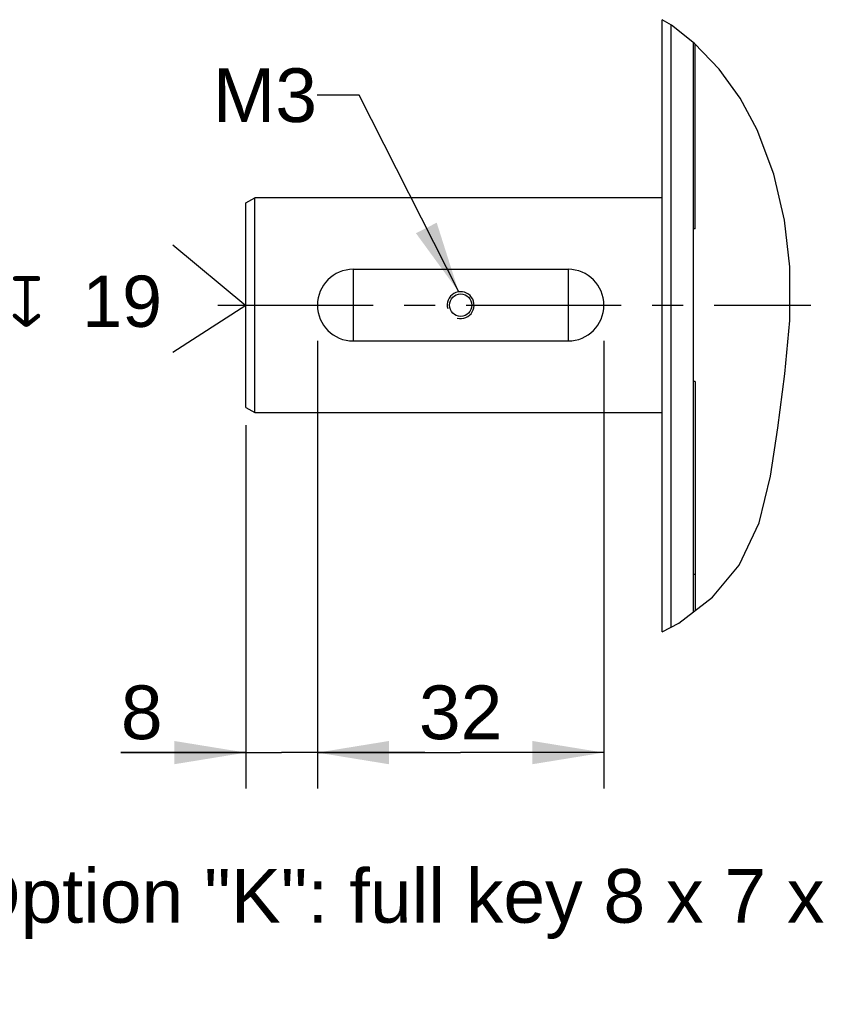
# Model space of a CAD drawing. Header units: millimetres. Extents: x 0 to 420, y 0 to 297.
# Tile 36 of 44: x 257 to 303, y 82 to 137. Entities that reach past the tile are written whole.
import ezdxf

# ---------------------------------------------------------------- set-up
doc = ezdxf.new("R2010")
doc.units = ezdxf.units.MM
doc.header["$LTSCALE"] = 23.1
doc.linetypes.add('CENTER', pattern=[0.6, 0.375, -0.075, 0.075, -0.075])
doc.layers.get('0').update_dxf_attribs({"linetype": 'CONTINUOUS'})
for name, color, linetype in [('AXIS', 7, 'CONTINUOUS'), ('COMPONENTS', 7, 'CONTINUOUS'), ('DETAIL', 7, 'CONTINUOUS'), ('DIMENSION', 7, 'CONTINUOUS')]:
    doc.layers.add(name, color=color, linetype=linetype)
doc.styles.get("Standard").update_dxf_attribs({"font": 'arial.ttf'})
doc.styles.add('TEXTSTYLE_4', font='gdt')
doc.dimstyles.new('DIMSTYLE_2', dxfattribs={"dimtxt": 3, "dimasz": 4, "dimexe": 0.18, "dimexo": 0.0625, "dimgap": 0.09, "dimtad": 1, "dimlfac": 2, "dimdsep": 46, "dimtxsty": 'STANDARD', "dimblk": '_FILLED', "dimblk1": '_FILLED', "dimblk2": '_FILLED', "dimcen": 0.09, "dimadec": 0, "dimazin": 0, "dimtp": 0.2, "dimtm": 0.2, "dimtfac": 1, "dimtofl": 0, "dimtmove": 0, "dimatfit": 3, "dimldrblk": '_FILLED', "dimfxl": 1, "dimtolj": 1, "dimarcsym": 0})
doc.dimstyles.new('DIMSTYLE_4', dxfattribs={"dimtxt": 3, "dimasz": 4, "dimexe": 0.18, "dimexo": 0.0625, "dimgap": 0.09, "dimtad": 1, "dimlfac": 2, "dimdsep": 46, "dimtxsty": 'STANDARD', "dimblk": '_FILLED', "dimblk1": '_FILLED', "dimblk2": '_FILLED', "dimcen": 0.09, "dimadec": 0, "dimazin": 0, "dimtp": 0.3, "dimtm": 0.3, "dimtfac": 1, "dimtofl": 0, "dimtmove": 0, "dimatfit": 3, "dimldrblk": '_FILLED', "dimfxl": 1, "dimtolj": 1, "dimarcsym": 0})
doc.dimstyles.get("Standard").update_dxf_attribs({"dimtxt": 3, "dimasz": 4, "dimexe": 0.18, "dimexo": 0.0625, "dimgap": 0.09, "dimtad": 1, "dimdec": 3, "dimdsep": 46, "dimtxsty": 'STANDARD', "dimblk": '_FILLED', "dimblk1": '_FILLED', "dimblk2": '_FILLED', "dimcen": 0.09, "dimadec": 0, "dimazin": 0, "dimtol": 1, "dimtp": 0.001, "dimtm": 0.001, "dimtfac": 1, "dimtdec": 3, "dimtofl": 0, "dimtmove": 0, "dimatfit": 3, "dimldrblk": '_FILLED', "dimfxl": 1, "dimtolj": 1, "dimarcsym": 0})

# ---------------------------------------------------------------- blocks, each defined once
blk = doc.blocks.new('_FILLED')
at = {"color": 0, "linetype": 'BYBLOCK'}
blk.add_solid([(0, 0), (-1, 0.1625), (-1, -0.1625)], dxfattribs=at)
blk = doc.blocks.new('*D5')
at = {"layer": 'DIMENSION', "color": 2, "linetype": 'CONTINUOUS'}
for p, q in [((273.745, 118.961), (273.745, 93.978)), ((269.745, 114.251), (269.745, 93.978)), ((269.745, 95.978), (262.765, 95.978)), ((262.765, 95.978), (271.745, 95.978)), ((279.745, 95.978), (271.745, 95.978)), ((273.745, 95.978), (279.745, 95.978))]:
    blk.add_line(p, q, dxfattribs=at)
at = {"layer": 'DIMENSION', "color": 2, "linetype": 'CONTINUOUS', "xscale": 4, "yscale": 4, "zscale": 4}
blk.add_blockref('_FILLED', (269.745, 95.978), dxfattribs=at)
at = {"layer": 'DIMENSION', "color": 2, "linetype": 'CONTINUOUS', "xscale": 4, "yscale": 4, "zscale": 4, "rotation": 180}
blk.add_blockref('_FILLED', (273.745, 95.978), dxfattribs=at)
at = {"layer": 'DIMENSION', "color": 2, "linetype": 'CONTINUOUS', "insert": (265.096, 99.728), "char_height": 3, "width": 2.33086, "attachment_point": 3, "line_spacing_factor": 0.9}
blk.add_mtext('8', dxfattribs=at)
blk = doc.blocks.new('*D7')
at = {"layer": 'DIMENSION', "color": 2, "linetype": 'CONTINUOUS'}
for p, q in [((273.745, 118.961), (273.745, 93.978)), ((289.745, 118.961), (289.745, 93.978)), ((273.745, 95.978), (281.745, 95.978)), ((289.745, 95.978), (281.745, 95.978))]:
    blk.add_line(p, q, dxfattribs=at)
at = {"layer": 'DIMENSION', "color": 2, "linetype": 'CONTINUOUS', "xscale": 4, "yscale": 4, "zscale": 4, "rotation": 180}
blk.add_blockref('_FILLED', (273.745, 95.978), dxfattribs=at)
at = {"layer": 'DIMENSION', "color": 2, "linetype": 'CONTINUOUS', "xscale": 4, "yscale": 4, "zscale": 4}
blk.add_blockref('_FILLED', (289.745, 95.978), dxfattribs=at)
at = {"layer": 'DIMENSION', "color": 2, "linetype": 'CONTINUOUS', "insert": (281.745, 99.728), "char_height": 3, "width": 4.66171, "attachment_point": 2, "line_spacing_factor": 0.9}
blk.add_mtext('32', dxfattribs=at)
blk = doc.blocks.new('CENTER_HOLE_ASM_BL5', base_point=(260.376, 121.326))
at = {"layer": 'DETAIL', "color": 2, "linetype": 'CONTINUOUS'}
for p, q in [((265.673, 124.326), (269.745, 120.948)), ((269.745, 120.948), (265.673, 118.326))]:
    blk.add_line(p, q, dxfattribs=at)
for s, p in [('M8', (251.006, 119.747)), ('19', (260.612, 119.747))]:
    blk.add_text(s, height=2.8646, dxfattribs=at).set_placement(p)
at = {"layer": 'DETAIL', "color": 2, "linetype": 'CONTINUOUS', "style": 'TEXTSTYLE_4'}
blk.add_text('x', height=2.865, dxfattribs=at).set_placement((256.554, 119.747))

msp = doc.modelspace()

# ---------------------------------------------------------------- linework, layer by layer
at = {"color": 7, "linetype": 'CONTINUOUS'}
for p, q in [((293.51868, 136.58542), (292.99536, 136.89891)), ((294.80447, 135.57801), (293.51868, 136.58542)), ((296.18716, 134.13738), (294.80447, 135.57801)), ((297.35029, 132.51326), (296.18716, 134.13738)), ((298.3001, 130.7507), (297.35029, 132.51326)), ((299.23993, 128.27958), (298.3001, 130.7507)), ((299.84232, 125.70678), (299.23993, 128.27958)), ((300.13114, 123.0936), (299.84232, 125.70678)), ((300.12241, 120.11077), (300.13114, 123.0936)), ((299.85885, 117.12472), (300.12241, 120.11077)), ((299.46531, 114.10483), (299.85885, 117.12472)), ((299.05667, 111.41348), (299.46531, 114.10483)), ((298.41252, 108.8138), (299.05667, 111.41348)), ((297.30135, 106.44773), (298.41252, 108.8138)), ((295.80726, 104.66389), (297.30135, 106.44773)), ((293.92556, 103.20847), (295.80726, 104.66389)), ((292.99536, 102.73019), (293.92556, 103.20847))]:
    msp.add_line(p, q, dxfattribs=at)
at = {"layer": 'AXIS', "color": 2, "linetype": 'CENTER'}
msp.add_line((268.18661, 120.96103), (301.30097, 120.96103), dxfattribs=at)
at = {"layer": 'COMPONENTS', "color": 7, "linetype": 'CONTINUOUS'}
for p, q in [((292.99536, 102.73019), (292.99536, 136.89891)), ((293.49535, 102.98727), (293.49536, 136.59939)), ((294.74536, 103.84255), (294.74536, 135.62432)), ((294.84536, 125.22571), (294.84536, 135.5354)), ((269.74536, 115.2497), (269.74536, 126.67235)), ((269.74544, 126.67221), (270.24545, 126.96087)), ((270.24552, 126.94579), (270.24536, 126.96103)), ((292.99536, 126.96103), (270.24536, 126.96103)), ((270.24565, 126.82173), (270.24552, 126.94579)), ((270.24539, 115.52968), (270.24537, 125.39476)), ((294.84536, 125.22571), (294.74536, 125.22571)), ((275.74536, 122.96103), (275.74536, 118.96103)), ((275.74536, 122.96103), (287.74536, 122.96103)), ((287.74536, 122.96103), (287.74536, 118.96103)), ((275.74536, 118.96103), (287.74536, 118.96103)), ((294.84536, 116.69635), (294.74536, 116.69635)), ((294.84536, 116.69635), (294.84536, 103.9199)), ((269.74544, 115.24985), (270.24545, 114.96118)), ((270.24536, 114.96103), (292.99536, 114.96103)), ((294.84536, 105.92729), (294.74536, 105.92729))]:
    msp.add_line(p, q, dxfattribs=at)
for points in [[(270.24537, 125.39476), (270.24546, 126.56923), (270.24565, 126.82173)], [(270.24536, 114.96103), (270.24557, 114.97636), (270.24539, 115.52968)]]:
    msp.add_lwpolyline(points, dxfattribs=at)
msp.add_circle((281.74536, 120.96103), 0.625, dxfattribs=at)
for centre, start, end in [((275.74536, 120.96103), 90, 270), ((287.74536, 120.96103), 270, 90)]:
    msp.add_arc(centre, 2, start, end, dxfattribs=at)
at = {"layer": 'COMPONENTS', "color": 2, "linetype": 'CONTINUOUS'}
msp.add_arc((281.74536, 120.96103), 0.75, 255, 195, dxfattribs=at)

# ---------------------------------------------------------------- block references
at = {"layer": 'DETAIL', "color": 2, "linetype": 'CONTINUOUS'}
msp.add_blockref('CENTER_HOLE_ASM_BL5', (260.37562, 121.32553), dxfattribs=at)

# ---------------------------------------------------------------- texts
at = {"layer": 'DETAIL', "color": 2, "linetype": 'CONTINUOUS', "char_height": 3, "line_spacing_factor": 0.9}
for s, insert, width, attachment_point in [('M3', (273.72132, 134.18315), 5.8104089, 3), ('Option "K": full key 8 x 7 x 32', (253.90562, 89.47803), 53.9107807, 1)]:
    msp.add_mtext(s, dxfattribs=dict(at, insert=insert, width=width, attachment_point=attachment_point))

# ---------------------------------------------------------------- dimensions: what is measured, and where the dimension line sits
at = {"layer": 'DIMENSION', "color": 2, "linetype": 'CONTINUOUS'}
for base, p1, p2, dimstyle, picture, middle in [((273.74536, 95.97803), (269.74543, 114.25133), (273.74536, 118.96103), 'DIMSTYLE_2', '*D5', (261.5993, 98.22803)), ((289.74536, 95.97803), (273.74536, 118.96103), (289.74536, 118.96103), 'DIMSTYLE_4', '*D7', (279.4145, 98.22803))]:
    dim = msp.add_linear_dim(base=base, p1=p1, p2=p2, dimstyle=dimstyle, dxfattribs=at)
    dim.commit()
    dim.dimension.update_dxf_attribs({"geometry": picture, "text_midpoint": middle, "dimtype": 160})

# ---------------------------------------------------------------- leaders
at = {"layer": 'DETAIL', "color": 2, "linetype": 'CONTINUOUS'}
msp.add_leader([(281.63627, 121.70305), (276.06916, 132.68315), (273.72132, 132.68315)], dimstyle='STANDARD', override={"dimtad": 0}, dxfattribs=at)

doc.saveas('drawing.dxf')
